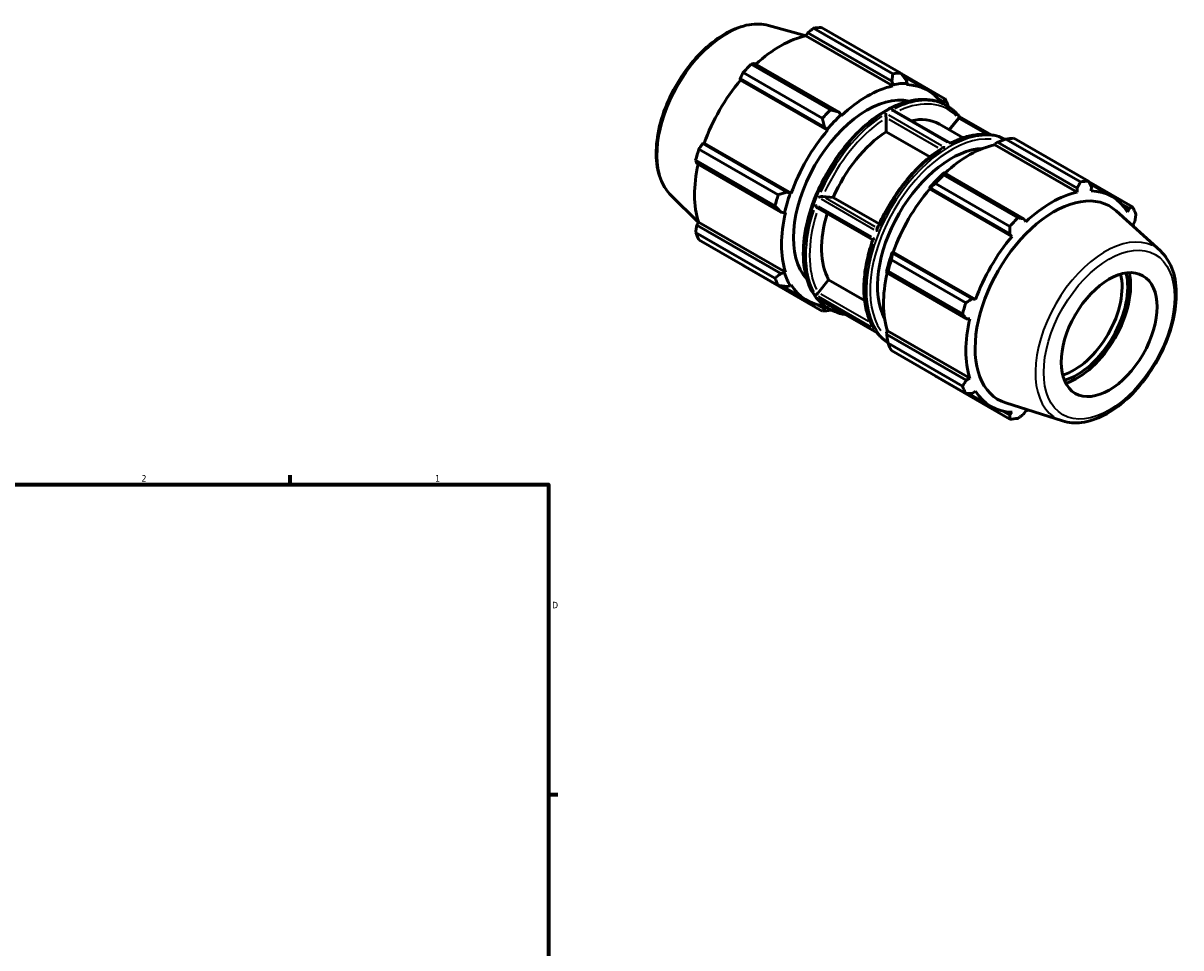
# Model space of a CAD drawing. Header units: inches. Extents: x 0.1 to 42.7, y 0.6 to 30.1.
# Tile 6 of 6: x 25.9 to 42.7, y 14.3 to 27.7. Entities that reach past the tile are written whole.
import ezdxf

# ---------------------------------------------------------------- set-up
doc = ezdxf.new("R2010")
doc.units = ezdxf.units.IN
doc.header["$MEASUREMENT"] = 0
for name, color, linetype, lineweight in [('Border (ANSI)', 7, 'Continuous', 70), ('Visible (ANSI)', 7, 'Continuous', 50), ('Visible Narrow (ANSI)', 7, 'Continuous', 35)]:
    doc.layers.add(name, color=color, linetype=linetype, lineweight=lineweight)
doc.styles.add('Note Text (ANSI)', font='tahoma.ttf')

# ---------------------------------------------------------------- blocks, each defined once
blk = doc.blocks.new('Borders Default Border')
at = {"layer": 'Border (ANSI)'}
for p, q in [((29.75, 21), (29.75, 21.134)), ((33.5, 16.5), (33.634, 16.5))]:
    blk.add_line(p, q, dxfattribs=at)
at = {"layer": 'Border (ANSI)', "flags": 128}
blk.add_lwpolyline([(0.5, 1), (0.5, 21), (33.5, 21), (33.5, 1), (0.5, 1)], dxfattribs=at)
at = {"layer": 'Border (ANSI)', "color": 5, "true_color": 0x0000ff, "char_height": 0.0945, "attachment_point": 7, "style": 'Note Text (ANSI)'}
for s, insert in [('2', (27.596, 21.04)), ('1', (31.854, 21.04)), ('D', (33.553, 19.203))]:
    blk.add_mtext(s, dxfattribs=dict(at, insert=insert))

msp = doc.modelspace()

# ---------------------------------------------------------------- linework, layer by layer
at = {"layer": 'Visible (ANSI)'}
for p, q in [((36.694, 27.656), (37.237, 27.509)), ((37.236, 27.506), (37.261, 27.55)), ((38.482, 26.847), (37.261, 27.55)), ((37.345, 27.618), (38.495, 26.955)), ((38.612, 26.966), (37.461, 27.629)), ((38.496, 26.78), (37.236, 27.506)), ((37.59, 26.434), (36.44, 27.096)), ((37.71, 26.402), (36.489, 27.106)), ((37.504, 26.184), (36.282, 26.888)), ((36.288, 26.865), (36.282, 26.888)), ((36.323, 26.973), (37.473, 26.311)), ((38.616, 26.961), (39.252, 26.595)), ((39, 26.718), (38.647, 26.921)), ((37.549, 26.139), (36.288, 26.865)), ((38.482, 26.847), (38.501, 26.797)), ((38.501, 26.797), (38.496, 26.78)), ((38.703, 26.817), (38.688, 26.867)), ((38.697, 26.8), (38.703, 26.817)), ((39.234, 26.55), (39.143, 26.602)), ((39.234, 26.55), (39.236, 26.515)), ((37.745, 26.362), (37.71, 26.402)), ((39.331, 25.948), (38.514, 26.418)), ((39.26, 26.503), (39.286, 26.487)), ((37.749, 26.35), (37.745, 26.362)), ((38.397, 26.116), (38.397, 26.317)), ((39.171, 26.226), (39.517, 26.027)), ((39.314, 26.144), (39.447, 26.31)), ((39.921, 26.072), (39.46, 26.337)), ((37.504, 26.184), (37.543, 26.149)), ((37.543, 26.149), (37.549, 26.139)), ((39.032, 25.75), (38.397, 26.116)), ((35.737, 25.943), (35.759, 25.949)), ((36.958, 25.239), (35.737, 25.943)), ((37.02, 25.223), (35.759, 25.949)), ((39.978, 25.927), (39.982, 25.944)), ((39.978, 25.927), (41.173, 25.239)), ((39.982, 25.944), (40.017, 25.963)), ((40.017, 25.963), (41.17, 25.299)), ((41.218, 25.387), (40.137, 26.01)), ((40.254, 26.021), (41.334, 25.399)), ((35.635, 25.702), (36.785, 25.04)), ((36.833, 25.202), (35.683, 25.865)), ((36.872, 24.951), (35.651, 25.655)), ((40.196, 24.743), (39.115, 25.365)), ((39.245, 25.519), (39.226, 25.509)), ((39.232, 25.489), (40.313, 24.866)), ((40.399, 24.854), (39.245, 25.519)), ((41.974, 25.027), (41.336, 25.395)), ((37.008, 25.223), (36.958, 25.239)), ((37.02, 25.223), (37.008, 25.223)), ((39.024, 25.296), (39.038, 25.301)), ((39.03, 25.286), (39.024, 25.296)), ((39.03, 25.286), (40.225, 24.597)), ((39.038, 25.301), (40.192, 24.636)), ((41.17, 25.299), (41.173, 25.239)), ((41.354, 25.362), (41.676, 25.176)), ((41.373, 25.258), (41.377, 25.319)), ((35.277, 25.195), (35.674, 24.802)), ((37.481, 25.177), (37.631, 25.164)), ((37.631, 25.164), (38.299, 24.779)), ((41.82, 25.061), (41.923, 25.002)), ((36.872, 24.951), (36.925, 24.941)), ((36.925, 24.941), (36.937, 24.944)), ((38.206, 24.547), (37.406, 25.008)), ((42.378, 24.386), (41.738, 24.967)), ((41.923, 25.002), (41.902, 24.952)), ((35.651, 24.762), (35.676, 24.806)), ((36.872, 24.059), (35.651, 24.762)), ((36.937, 24.08), (35.676, 24.806)), ((40.425, 24.809), (40.399, 24.854)), ((41.984, 24.768), (42.008, 24.812)), ((36.785, 23.993), (35.635, 24.656)), ((35.683, 24.549), (36.833, 23.886)), ((40.192, 24.636), (40.225, 24.597)), ((38.493, 24.356), (38.49, 24.37)), ((38.49, 24.37), (38.502, 24.37)), ((38.502, 24.37), (39.697, 23.682)), ((38.475, 24.257), (39.556, 23.635)), ((39.646, 23.691), (38.493, 24.356)), ((37.473, 23.515), (36.323, 24.177)), ((36.925, 24.068), (36.872, 24.059)), ((36.937, 24.08), (36.925, 24.068)), ((38.406, 24.088), (38.407, 24.067)), ((38.407, 24.067), (39.561, 23.403)), ((39.508, 23.472), (38.427, 24.094)), ((37.246, 23.671), (36.884, 23.879)), ((36.958, 23.87), (37.008, 23.882)), ((37.008, 23.882), (37.02, 23.896)), ((37.414, 23.781), (37.564, 23.969)), ((37.564, 23.969), (38.086, 23.668)), ((39.697, 23.682), (39.646, 23.691)), ((37.504, 23.553), (37.41, 23.607)), ((38.267, 23.199), (37.426, 23.683)), ((37.537, 23.569), (37.504, 23.553)), ((37.562, 23.555), (37.588, 23.539)), ((39.561, 23.403), (39.614, 23.403)), ((38.406, 23.215), (38.419, 23.227)), ((38.407, 23.175), (38.406, 23.215)), ((38.419, 23.227), (39.614, 22.539)), ((39.561, 22.511), (38.407, 23.175)), ((38.427, 23.048), (39.508, 22.426)), ((39.556, 22.318), (38.475, 22.941)), ((39.115, 22.569), (40.196, 21.947)), ((39.614, 22.539), (39.561, 22.511)), ((39.646, 22.321), (39.697, 22.355)), ((39.593, 22.32), (39.922, 22.13)), ((40.958, 21.92), (40.134, 22.182)), ((40.192, 22.005), (40.087, 22.066)), ((40.225, 22.048), (40.192, 22.005)), ((40.399, 22.025), (40.425, 22.068))]:
    msp.add_line(p, q, dxfattribs=at)
for centre, major_axis, start_param, end_param in [((36.892, 25.903), (0.943, 1.638), 0.343502, 0.438029), ((36.862, 25.921), (0.877, 1.523), 0.478032, 1.071949), ((36.892, 25.903), (-0.943, -1.638), 4.270492, 4.36502), ((38.043, 25.241), (0.943, 1.638), 0.343502, 0.438029), ((36.862, 25.921), (0.877, 1.523), 1.26343, 1.874295), ((38.123, 25.194), (-0.877, -1.523), 3.619624, 4.23049), ((38.123, 25.194), (0.887, 1.54), 0.303499, 0.478032), ((38.123, 25.194), (0.877, 1.523), 6.019856, 6.586684), ((38.123, 25.194), (0.755, 1.31), 0.175679, 2.965913), ((38.043, 25.241), (0.943, 1.638), 5.841289, 5.935816), ((38.043, 25.241), (-0.943, -1.638), 4.270492, 4.36502), ((38.123, 25.194), (0.887, 1.54), 1.088897, 1.26343), ((38.464, 24.998), (0.707, 1.228), 0, 0.482867), ((38.123, 25.194), (-0.877, -1.523), 4.405023, 5.015888), ((38.464, 24.998), (-0.707, -1.228), 3.991773, 4.905539), ((39.343, 24.492), (0.755, 1.31), 0.343613, 2.797979), ((39.604, 24.341), (0.877, 1.523), 0.478032, 1.071949), ((39.684, 24.295), (0.943, 1.638), 0.343502, 0.438029), ((36.892, 25.903), (-0.943, -1.638), 5.055891, 5.150418), ((36.862, 25.921), (0.877, 1.523), 2.065615, 2.659693), ((39.604, 24.341), (-0.887, -1.54), 4.23049, 4.405023), ((39.684, 24.295), (0.943, 1.638), 1.1289, 1.223427), ((40.765, 23.673), (0.943, 1.638), 0.343502, 0.438029), ((38.043, 25.241), (-0.943, -1.638), 5.055891, 5.150418), ((38.123, 25.194), (0.887, 1.54), 1.874295, 2.048828), ((39.604, 24.341), (0.877, 1.523), 1.26343, 1.874295), ((40.835, 23.633), (0.808, 1.403), 6.157935, 9.550028), ((40.799, 23.653), (-0.877, -1.523), 3.619624, 4.23049), ((40.799, 23.653), (0.877, 1.523), 5.975819, 6.586684), ((38.123, 25.194), (-0.877, -1.523), 5.190421, 5.801286), ((38.464, 24.998), (-0.707, -1.228), 5.087769, 5.952736), ((40.765, 23.673), (-0.943, -1.638), 4.270492, 4.36502), ((40.765, 23.673), (0.943, 1.638), 5.841289, 5.935816), ((40.799, 23.653), (0.877, 1.523), 5.771966, 5.801286), ((36.892, 25.903), (-0.943, -1.638), 5.841289, 5.935816), ((40.799, 23.653), (-0.877, -1.523), 4.405023, 5.015888), ((39.604, 24.341), (-0.887, -1.54), 5.015888, 5.190421), ((39.684, 24.295), (0.943, 1.638), 1.914298, 2.008825), ((38.123, 25.194), (-0.887, -1.54), 5.801286, 5.975819), ((39.604, 24.341), (0.877, 1.523), 2.065615, 2.659693), ((41.127, 23.464), (-0.491, -0.853), 0.53912, 2.602472), ((41.168, 23.441), (0.52, 0.902), 3.672421, 5.752357), ((41.168, 23.441), (0.549, 0.954), 3.713281, 5.711497), ((38.043, 25.241), (-0.943, -1.638), 5.841289, 5.935816), ((38.123, 25.194), (-0.877, -1.523), 5.975819, 6.546515), ((38.043, 25.241), (-0.943, -1.638), 0.343502, 0.438029), ((40.765, 23.673), (-0.943, -1.638), 5.055891, 5.150418), ((40.799, 23.653), (-0.877, -1.523), 5.190421, 5.801286), ((39.684, 24.295), (-0.943, -1.638), 5.841289, 5.935816), ((40.765, 23.673), (-0.943, -1.638), 5.841289, 5.935816), ((40.799, 23.653), (-0.877, -1.523), 5.975819, 6.586684), ((40.799, 23.653), (0.877, 1.523), 3.619624, 3.652812), ((40.765, 23.673), (-0.943, -1.638), 0.343502, 0.438029)]:
    msp.add_ellipse(centre, major_axis=major_axis, ratio=0.578093, start_param=start_param, end_param=end_param, dxfattribs=at)
msp.add_ellipse((41.634, 23.173), major_axis=(0.491, 0.853), ratio=0.578093, dxfattribs=at)
for points, knots in [([(36.694, 27.656), (36.605, 27.68), (36.509, 27.683), (36.303, 27.649), (36.193, 27.609), (35.971, 27.487), (35.86, 27.404), (35.65, 27.206), (35.551, 27.091), (35.377, 26.841), (35.301, 26.706), (35.177, 26.428), (35.13, 26.286), (35.071, 26.007), (35.058, 25.871), (35.07, 25.617), (35.096, 25.499), (35.175, 25.319), (35.22, 25.251), (35.277, 25.195)], [5.650886, 5.650886, 5.650886, 5.650886, 5.941467, 5.941467, 6.260078, 6.260078, 6.59097, 6.59097, 6.921172, 6.921172, 7.249857, 7.249857, 7.578622, 7.578622, 7.908994, 7.908994, 8.239615, 8.239615, 8.490148, 8.490148, 8.490148, 8.490148]), ([(39.26, 26.503), (39.169, 26.555), (39.064, 26.583), (38.836, 26.588), (38.712, 26.564), (38.457, 26.465), (38.326, 26.389), (38.071, 26.194), (37.947, 26.075), (37.72, 25.805), (37.616, 25.655), (37.439, 25.338), (37.365, 25.172), (37.256, 24.841), (37.22, 24.675), (37.19, 24.36), (37.196, 24.212), (37.25, 23.946), (37.298, 23.83), (37.419, 23.66), (37.486, 23.599), (37.562, 23.555)], [5.499721, 5.499721, 5.499721, 5.499721, 5.80628, 5.80628, 6.121716, 6.121716, 6.444752, 6.444752, 6.768414, 6.768414, 7.091445, 7.091445, 7.414233, 7.414233, 7.737333, 7.737333, 8.061058, 8.061058, 8.38365, 8.38365, 8.641314, 8.641314, 8.641314, 8.641314]), ([(38.396, 26.38), (38.396, 26.38), (38.396, 26.38), (38.396, 26.376), (38.396, 26.372), (38.396, 26.364), (38.396, 26.359), (38.396, 26.35), (38.396, 26.344), (38.397, 26.335), (38.397, 26.331), (38.397, 26.324), (38.397, 26.321), (38.397, 26.318)], [-0.0006237, -0.0006237, -0.0006237, -0.0006237, 0, 0, 0.0427144, 0.0427144, 0.0834393, 0.0834393, 0.125434, 0.125434, 0.1568758, 0.1568758, 0.1803704, 0.1803704, 0.1803704, 0.1803704]), ([(38.514, 26.418), (38.513, 26.419), (38.511, 26.419), (38.505, 26.422), (38.5, 26.424), (38.49, 26.426), (38.484, 26.427), (38.478, 26.427), (38.478, 26.427), (38.478, 26.427)], [0.3149619, 0.3149619, 0.3149619, 0.3149619, 0.3309163, 0.3309163, 0.3808087, 0.3808087, 0.4331384, 0.4331384, 0.4339025, 0.4339025, 0.4339025, 0.4339025]), ([(39.46, 26.337), (39.45, 26.349), (39.44, 26.361), (39.419, 26.384), (39.408, 26.395), (39.385, 26.416), (39.374, 26.426), (39.35, 26.445), (39.337, 26.454), (39.312, 26.472), (39.299, 26.48), (39.286, 26.487)], [5.2767546, 5.2767546, 5.2767546, 5.2767546, 5.3213478, 5.3213478, 5.3659411, 5.3659411, 5.4105343, 5.4105343, 5.4551276, 5.4551276, 5.4997209, 5.4997209, 5.4997209, 5.4997209]), ([(39.46, 26.337), (39.46, 26.337), (39.46, 26.336), (39.461, 26.336), (39.461, 26.335), (39.46, 26.331), (39.459, 26.329), (39.457, 26.324), (39.455, 26.321), (39.452, 26.316), (39.45, 26.314), (39.448, 26.311)], [0.0403894, 0.0403894, 0.0403894, 0.0403894, 0.0427144, 0.0427144, 0.0834393, 0.0834393, 0.125434, 0.125434, 0.1568758, 0.1568758, 0.1803704, 0.1803704, 0.1803704, 0.1803704]), ([(40.124, 26.005), (40.085, 26.026), (40.043, 26.043), (39.95, 26.069), (39.898, 26.077), (39.791, 26.081), (39.736, 26.077), (39.623, 26.059), (39.565, 26.044), (39.448, 26.004), (39.39, 25.978), (39.331, 25.948)], [5.5161621, 5.5161621, 5.5161621, 5.5161621, 5.6464995, 5.6464995, 5.7932782, 5.7932782, 5.9400568, 5.9400568, 6.0868355, 6.0868355, 6.23361, 6.23361, 6.23361, 6.23361]), ([(39.21, 25.878), (39.135, 25.83), (39.06, 25.774), (38.913, 25.649), (38.842, 25.579), (38.705, 25.428), (38.64, 25.347), (38.517, 25.176), (38.46, 25.086), (38.356, 24.901), (38.309, 24.806), (38.269, 24.71)], [0.0503816, 0.0503816, 0.0503816, 0.0503816, 0.2392691, 0.2392691, 0.4281565, 0.4281565, 0.617044, 0.617044, 0.8059314, 0.8059314, 0.9948189, 0.9948189, 0.9948189, 0.9948189]), ([(39.249, 25.889), (39.249, 25.889), (39.249, 25.889), (39.243, 25.889), (39.238, 25.888), (39.228, 25.886), (39.222, 25.884), (39.215, 25.881), (39.213, 25.88), (39.21, 25.878)], [-0.1793629, -0.1793629, -0.1793629, -0.1793629, -0.1788427, -0.1788427, -0.1387595, -0.1387595, -0.097847, -0.097847, -0.0753621, -0.0753621, -0.0753621, -0.0753621]), ([(39.331, 25.948), (39.331, 25.948), (39.331, 25.947), (39.331, 25.947), (39.331, 25.945), (39.331, 25.941), (39.331, 25.939), (39.331, 25.936), (39.331, 25.936), (39.331, 25.936)], [-0.0965617, -0.0965617, -0.0965617, -0.0965617, -0.08170775, -0.08170775, -0.04043557, -0.04043557, 0, 0, 0.00052477, 0.00052477, 0.00052477, 0.00052477]), ([(37.376, 25.056), (37.376, 25.056), (37.376, 25.056), (37.377, 25.051), (37.379, 25.045), (37.383, 25.035), (37.386, 25.03), (37.392, 25.021), (37.395, 25.017), (37.401, 25.011), (37.403, 25.009), (37.406, 25.008)], [-0.0006237, -0.0006237, -0.0006237, -0.0006237, 0, 0, 0.0427144, 0.0427144, 0.0834393, 0.0834393, 0.125434, 0.125434, 0.1545242, 0.1545242, 0.1545242, 0.1545242]), ([(37.479, 25.177), (37.477, 25.178), (37.475, 25.178), (37.469, 25.177), (37.465, 25.177), (37.456, 25.175), (37.451, 25.174), (37.44, 25.171), (37.435, 25.169), (37.426, 25.166), (37.421, 25.164), (37.417, 25.162), (37.417, 25.162), (37.417, 25.162)], [0.2121651, 0.2121651, 0.2121651, 0.2121651, 0.2409486, 0.2409486, 0.2794682, 0.2794682, 0.3309163, 0.3309163, 0.3808087, 0.3808087, 0.4331384, 0.4331384, 0.4339025, 0.4339025, 0.4339025, 0.4339025]), ([(38.269, 24.71), (38.268, 24.708), (38.267, 24.707), (38.266, 24.701), (38.266, 24.696), (38.266, 24.684), (38.267, 24.678), (38.269, 24.671), (38.269, 24.671), (38.269, 24.671)], [-0.1201199, -0.1201199, -0.1201199, -0.1201199, -0.1015585, -0.1015585, -0.0551743, -0.0551743, 0, 0, 0.0005691, 0.0005691, 0.0005691, 0.0005691]), ([(38.206, 24.549), (38.172, 24.451), (38.144, 24.353), (38.102, 24.16), (38.088, 24.066), (38.074, 23.882), (38.074, 23.793), (38.09, 23.626), (38.104, 23.547), (38.149, 23.4), (38.178, 23.333), (38.215, 23.274)], [1.0993963, 1.0993963, 1.0993963, 1.0993963, 1.2898184, 1.2898184, 1.4802405, 1.4802405, 1.6706626, 1.6706626, 1.8610847, 1.8610847, 2.0515068, 2.0515068, 2.0515068, 2.0515068]), ([(38.228, 24.565), (38.228, 24.565), (38.228, 24.565), (38.224, 24.563), (38.221, 24.561), (38.214, 24.557), (38.212, 24.555), (38.208, 24.552), (38.207, 24.55), (38.206, 24.549)], [-0.1793228, -0.1793228, -0.1793228, -0.1793228, -0.178884, -0.178884, -0.1383783, -0.1383783, -0.0978589, -0.0978589, -0.0612181, -0.0612181, -0.0612181, -0.0612181]), ([(40.958, 21.92), (41.045, 21.892), (41.139, 21.886), (41.342, 21.911), (41.452, 21.948), (41.672, 22.061), (41.784, 22.14), (41.996, 22.332), (42.095, 22.444), (42.274, 22.69), (42.352, 22.824), (42.48, 23.099), (42.53, 23.241), (42.596, 23.52), (42.612, 23.658), (42.606, 23.915), (42.585, 24.034), (42.505, 24.236), (42.45, 24.321), (42.378, 24.386)], [2.483378, 2.483378, 2.483378, 2.483378, 2.771971, 2.771971, 3.088259, 3.088259, 3.418874, 3.418874, 3.749279, 3.749279, 4.078062, 4.078062, 4.406764, 4.406764, 4.736976, 4.736976, 5.067908, 5.067908, 5.374471, 5.374471, 5.374471, 5.374471]), ([(37.413, 23.78), (37.411, 23.778), (37.409, 23.776), (37.404, 23.77), (37.401, 23.768), (37.395, 23.762), (37.392, 23.759), (37.386, 23.754), (37.383, 23.753), (37.379, 23.75), (37.377, 23.749), (37.376, 23.748), (37.376, 23.748), (37.376, 23.748)], [0.2121651, 0.2121651, 0.2121651, 0.2121651, 0.2409486, 0.2409486, 0.2794682, 0.2794682, 0.3309163, 0.3309163, 0.3808087, 0.3808087, 0.4331384, 0.4331384, 0.4339025, 0.4339025, 0.4339025, 0.4339025]), ([(37.417, 23.69), (37.417, 23.69), (37.417, 23.69), (37.42, 23.687), (37.423, 23.685), (37.426, 23.683)], [-0.00062368, -0.00062368, -0.00062368, -0.00062368, 0, 0, 0.03026137, 0.03026137, 0.03026137, 0.03026137]), ([(37.588, 23.539), (37.632, 23.514), (37.679, 23.495), (37.753, 23.474), (37.779, 23.468), (37.806, 23.464)], [2.3581282, 2.3581282, 2.3581282, 2.3581282, 2.5049069, 2.5049069, 2.580812, 2.580812, 2.580812, 2.580812]), ([(38.215, 23.274), (38.216, 23.272), (38.216, 23.271), (38.221, 23.265), (38.224, 23.261), (38.228, 23.257), (38.228, 23.257), (38.228, 23.257)], [-0.05386072, -0.05386072, -0.05386072, -0.05386072, -0.0408697, -0.0408697, 0, 0, 0.00044275, 0.00044275, 0.00044275, 0.00044275]), ([(38.267, 23.199), (38.277, 23.187), (38.287, 23.175), (38.308, 23.152), (38.319, 23.141), (38.342, 23.12), (38.353, 23.11), (38.377, 23.091), (38.389, 23.081), (38.41, 23.068), (38.417, 23.063), (38.425, 23.058)], [2.1354444, 2.1354444, 2.1354444, 2.1354444, 2.1797552, 2.1797552, 2.2243484, 2.2243484, 2.2689417, 2.2689417, 2.3135349, 2.3135349, 2.3404228, 2.3404228, 2.3404228, 2.3404228]), ([(38.269, 23.199), (38.269, 23.199), (38.269, 23.199), (38.268, 23.199), (38.267, 23.199), (38.267, 23.199)], [-0.2018486, -0.2018486, -0.2018486, -0.2018486, -0.20128517, -0.20128517, -0.17129933, -0.17129933, -0.17129933, -0.17129933])]:
    msp.add_open_spline(points, degree=3, knots=knots, dxfattribs=at)
for points, weights in [([(37.261, 27.55), (37.302, 27.583), (37.345, 27.618)], [1.0019095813, 1.00136313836, 1]), ([(36.44, 27.096), (36.465, 27.101), (36.489, 27.106)], [1, 1.00136313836, 1.0019095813]), ([(36.282, 26.888), (36.302, 26.93), (36.323, 26.973)], [1.0019095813, 1.00136313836, 1]), ([(38.495, 26.955), (38.489, 26.9), (38.482, 26.847)], [1.01612069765, 1.01145671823, 1.0059922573]), ([(38.688, 26.867), (38.651, 26.915), (38.612, 26.966)], [1.0059922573, 1.01145671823, 1.01612069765]), ([(39.252, 26.595), (39.243, 26.572), (39.234, 26.55)], [1.01612069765, 1.01145671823, 1.0059922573]), ([(37.71, 26.402), (37.652, 26.418), (37.59, 26.434)], [1.0059922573, 1.01145671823, 1.01612069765]), ([(39.302, 26.478), (39.301, 26.483), (39.3, 26.488)], [1.01541024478, 1.01576776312, 1.01612069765]), ([(37.473, 26.311), (37.489, 26.246), (37.504, 26.184)], [1.01612069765, 1.01145671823, 1.0059922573]), ([(35.683, 25.865), (35.71, 25.905), (35.737, 25.943)], [1, 1.00136313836, 1.0019095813]), ([(40.017, 25.963), (40.075, 25.986), (40.137, 26.01)], [1.00577547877, 1.01103239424, 1.01548713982]), ([(35.651, 25.655), (35.643, 25.678), (35.635, 25.702)], [1.0019095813, 1.00136313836, 1]), ([(39.038, 25.301), (39.075, 25.333), (39.115, 25.365)], [1.00577547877, 1.01103239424, 1.01548713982]), ([(39.232, 25.489), (39.238, 25.504), (39.245, 25.519)], [1.01548713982, 1.01103239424, 1.00577547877]), ([(41.17, 25.299), (41.194, 25.342), (41.218, 25.387)], [1.00249215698, 1.00165422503, 1]), ([(41.334, 25.399), (41.356, 25.358), (41.377, 25.319)], [1, 1.00165422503, 1.00249215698]), ([(36.958, 25.239), (36.897, 25.221), (36.833, 25.202)], [1.0059922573, 1.01145671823, 1.01612069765]), ([(36.785, 25.04), (36.83, 24.994), (36.872, 24.951)], [1.01612069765, 1.01145671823, 1.0059922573]), ([(40.313, 24.866), (40.357, 24.86), (40.399, 24.854)], [1, 1.00165422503, 1.00249215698]), ([(41.923, 25.002), (41.948, 25.014), (41.974, 25.027)], [1.00249215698, 1.00165422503, 1]), ([(42.023, 24.92), (42.015, 24.865), (42.008, 24.812)], [1, 1.00165422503, 1.00249215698]), ([(35.635, 24.656), (35.643, 24.71), (35.651, 24.762)], [1, 1.00136313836, 1.0019095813]), ([(40.192, 24.636), (40.194, 24.688), (40.196, 24.743)], [1.00249215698, 1.00165422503, 1]), ([(38.475, 24.257), (38.484, 24.308), (38.493, 24.356)], [1.01548713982, 1.01103239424, 1.00577547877]), ([(36.323, 24.177), (36.322, 24.179), (36.321, 24.181)], [1, 1.00006870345, 1.00013533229]), ([(36.872, 24.059), (36.83, 24.027), (36.785, 23.993)], [1.0059922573, 1.01145671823, 1.01612069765]), ([(38.407, 24.067), (38.416, 24.081), (38.427, 24.094)], [1.00577547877, 1.01103239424, 1.01548713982]), ([(36.833, 23.886), (36.897, 23.877), (36.958, 23.87)], [1.01612069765, 1.01145671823, 1.0059922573]), ([(39.556, 23.635), (39.602, 23.663), (39.646, 23.691)], [1, 1.00165422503, 1.00249215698]), ([(37.504, 23.553), (37.489, 23.534), (37.473, 23.515)], [1.0059922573, 1.01145671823, 1.01612069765]), ([(37.59, 23.526), (37.597, 23.529), (37.603, 23.531)], [1.01612069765, 1.01562649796, 1.01512331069]), ([(39.561, 23.403), (39.535, 23.437), (39.508, 23.472)], [1.00249215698, 1.00165422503, 1]), ([(38.427, 23.048), (38.416, 23.113), (38.407, 23.175)], [1.01548713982, 1.01103239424, 1.00577547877]), ([(39.115, 22.569), (39.113, 22.572), (39.111, 22.575)], [1.01548713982, 1.01526138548, 1.01503357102]), ([(39.508, 22.426), (39.535, 22.469), (39.561, 22.511)], [1, 1.00165422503, 1.00249215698]), ([(39.646, 22.321), (39.602, 22.32), (39.556, 22.318)], [1.00249215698, 1.00165422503, 1]), ([(40.196, 21.947), (40.194, 21.976), (40.192, 22.005)], [1, 1.00165422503, 1.00249215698]), ([(40.399, 22.025), (40.357, 21.992), (40.313, 21.958)], [1.00249215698, 1.00165422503, 1])]:
    msp.add_rational_spline(points, weights, degree=2, dxfattribs=at)
for points in [[(38.397, 26.318), (38.397, 26.318), (38.397, 26.317), (38.397, 26.317)], [(39.448, 26.311), (39.448, 26.311), (39.448, 26.31), (39.447, 26.31)], [(37.481, 25.177), (37.48, 25.177), (37.48, 25.177), (37.479, 25.177)], [(37.414, 23.781), (37.413, 23.781), (37.413, 23.781), (37.413, 23.78)]]:
    msp.add_open_spline(points, degree=3, dxfattribs=at)
at = {"layer": 'Visible Narrow (ANSI)'}
for p, q in [((39.288, 25.96), (38.521, 26.402)), ((38.437, 26.296), (39.148, 25.886)), ((39.206, 25.913), (38.439, 26.355)), ((39.833, 26.09), (39.469, 26.3)), ((38.186, 24.59), (37.418, 25.031)), ((38.227, 24.695), (37.459, 25.137)), ((37.519, 25.155), (38.233, 24.743)), ((38.186, 23.282), (37.418, 23.724)), ((38.141, 23.361), (37.451, 23.758)), ((38.227, 23.223), (37.459, 23.665))]:
    msp.add_line(p, q, dxfattribs=at)
for centre, major_axis, start_param, end_param in [((36.093, 26.363), (-0.717, -1.245), 3.434721, 5.990057), ((38.411, 25.029), (-0.849, -1.474), 3.298672, 6.126106), ((38.437, 25.013), (0.849, 1.474), 0.03747, 0.711939), ((38.464, 24.998), (0.83, 1.441), 6.122415, 6.952424), ((38.437, 25.013), (-0.849, -1.474), 4.008066, 4.889246), ((38.464, 24.998), (0.83, 1.441), 0.886991, 1.727136), ((39.316, 24.507), (0.849, 1.474), 0.201681, 2.938529), ((39.343, 24.492), (-0.83, -1.441), 3.410129, 6.013203), ((39.29, 24.522), (0.849, 1.474), 0.053791, 0.712798), ((39.29, 24.522), (0.849, 1.474), 0.866473, 1.747653), ((38.437, 25.013), (-0.849, -1.474), 5.055264, 5.936443), ((38.464, 24.998), (-0.83, -1.441), 5.076811, 5.91598), ((41.578, 23.205), (0.716, 1.243), 0.044355, 3.097238), ((39.29, 24.522), (-0.849, -1.474), 5.055264, 5.936443), ((38.437, 25.013), (-0.849, -1.474), 6.064991, 6.271701), ((38.464, 24.998), (-0.83, -1.441), 6.207998, 6.358373), ((39.29, 24.522), (-0.849, -1.474), 6.064066, 6.254125)]:
    msp.add_ellipse(centre, major_axis=major_axis, ratio=0.578093, start_param=start_param, end_param=end_param, dxfattribs=at)
msp.add_ellipse((41.634, 23.173), major_axis=(-0.669, -1.162), ratio=0.578093, dxfattribs=at)

# ---------------------------------------------------------------- block references
msp.add_blockref('Borders Default Border', (0, 0))

doc.saveas('drawing.dxf')
